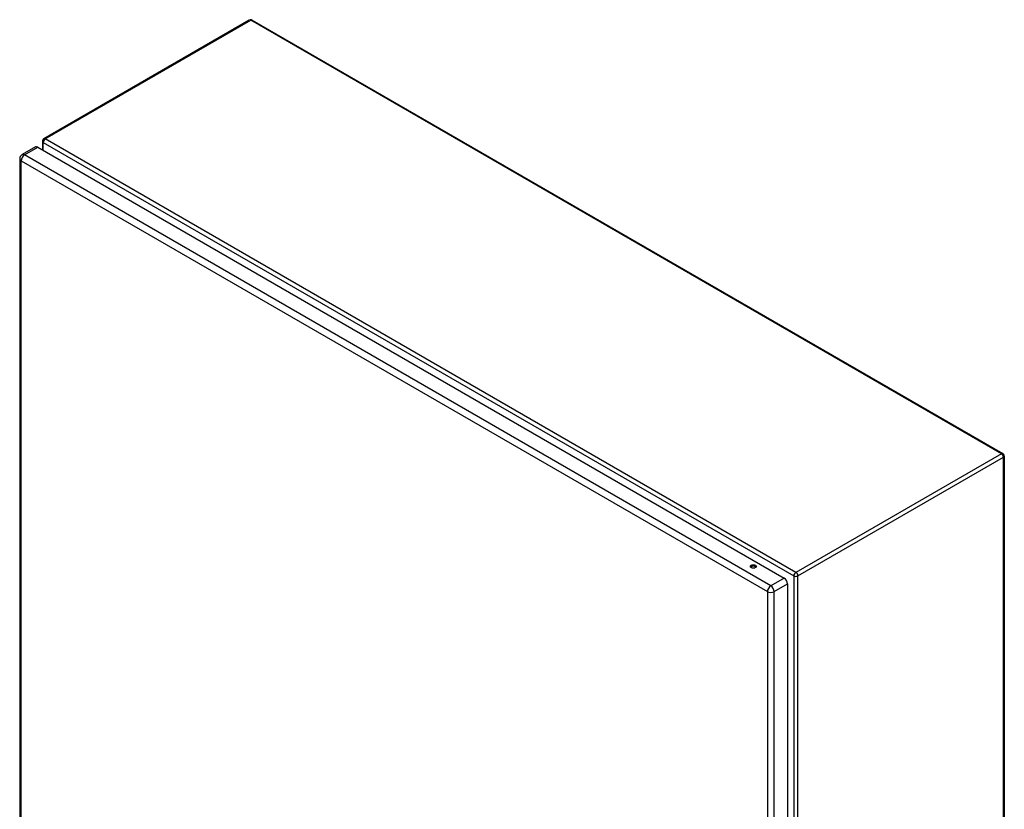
# Model space of a CAD drawing. Header units: inches. Extents: x 200.1 to 233.3, y 66.4 to 119.7.
# Tile 6 of 6: x 200.1 to 233.3, y 93.1 to 119.7. Entities that reach past the tile are written whole.
import ezdxf

# ---------------------------------------------------------------- set-up
doc = ezdxf.new("R2010")
doc.units = ezdxf.units.IN
doc.header["$MEASUREMENT"] = 0
doc.layers.add('Visible Edges(ANSI)', color=7, linetype='Continuous', lineweight=25)
doc.layers.add('Visible Tangent Edges(ANSI)', color=7, linetype='Continuous', lineweight=25)

msp = doc.modelspace()

# ---------------------------------------------------------------- linework, layer by layer
at = {"layer": 'Visible Edges(ANSI)'}
for p, q in [((207.869, 119.672), (200.938, 115.67)), ((207.968, 119.672), (233.284, 105.055)), ((200.889, 115.584), (200.889, 115.3)), ((200.656, 115.396), (200.205, 115.135)), ((200.737, 115.388), (225.907, 100.856)), ((200.124, 114.995), (200.124, 81.126)), ((233.334, 104.97), (233.334, 70.839)), ((226.021, 100.659), (226.021, 66.789))]:
    msp.add_line(p, q, dxfattribs=at)
for centre, radius, start, end in [((207.919, 119.586), 0.099, 60, 120), ((200.988, 115.584), 0.099, 120, 180), ((200.285, 114.995), 0.161, 120, 180), ((233.235, 104.97), 0.099, 0, 60)]:
    msp.add_arc(centre, radius, start, end, dxfattribs=at)
for centre, major_axis, start_param, end_param in [((200.737, 115.256), (-0.081, 0.139), 5.497787, 6.283185), ((224.872, 101.194), (-0.102, 0), 3.63511, 5.789668), ((225.907, 100.724), (0.08, -0.139), 0.785398, 2.356194)]:
    msp.add_ellipse(centre, major_axis=major_axis, ratio=0.57735, start_param=start_param, end_param=end_param, dxfattribs=at)
msp.add_ellipse((224.872, 101.249), major_axis=(0.102, 0), ratio=0.57735, dxfattribs=at)
at = {"layer": 'Visible Tangent Edges(ANSI)'}
for p, q in [((200.988, 115.665), (207.919, 119.667)), ((233.235, 105.051), (207.919, 119.667)), ((226.304, 101.049), (200.988, 115.665)), ((200.285, 115.127), (200.737, 115.388)), ((200.918, 115.544), (226.234, 100.928)), ((200.918, 115.283), (200.918, 115.544)), ((200.171, 114.93), (225.341, 100.398)), ((200.171, 81.061), (200.171, 114.93)), ((225.455, 100.595), (200.285, 115.127)), ((233.235, 105.051), (226.304, 101.049)), ((226.374, 100.928), (233.305, 104.929)), ((233.305, 70.798), (233.305, 104.929)), ((225.907, 100.856), (225.455, 100.595)), ((225.569, 100.398), (226.021, 100.659)), ((226.234, 100.928), (226.234, 66.796)), ((226.374, 66.796), (226.374, 100.928)), ((225.341, 100.398), (225.341, 66.529)), ((225.569, 66.529), (225.569, 100.398))]:
    msp.add_line(p, q, dxfattribs=at)
for centre, major_axis, start_param, end_param in [((207.919, 119.586), (-0.0495, 0.0857), 5.497787, 6.283185), ((207.919, 119.586), (0.0495, 0.0857), 0, 0.785398), ((200.988, 115.584), (-0.099, 0), 0, 0.785398), ((200.988, 115.584), (0.0495, 0.0857), 0.785398, 2.356194), ((200.988, 115.584), (-0.0495, 0.0857), 5.497787, 6.283185), ((200.285, 114.995), (-0.161, 0), 0, 0.785398), ((200.285, 114.995), (-0.08, -0.139), 3.926991, 5.497787), ((200.285, 114.995), (-0.08, 0.139), 5.497787, 6.283185), ((233.235, 104.97), (0.0495, 0.0857), 0, 0.785398), ((233.235, 104.97), (0.0495, -0.0857), 0.785398, 2.356194), ((233.235, 104.97), (0.099, 0), 5.497787, 6.283185), ((226.304, 100.968), (-0.0495, -0.0857), 3.926991, 5.497787), ((226.304, 100.968), (0.0495, -0.0857), 0.785398, 2.356194), ((226.304, 100.968), (0.099, 0), 3.926991, 5.497787), ((225.455, 100.463), (0.081, 0.139), 0.785398, 2.356194), ((225.455, 100.463), (-0.161, 0), 0.785398, 2.356194), ((225.455, 100.463), (-0.081, 0.139), 3.926991, 5.497787)]:
    msp.add_ellipse(centre, major_axis=major_axis, ratio=0.57735, start_param=start_param, end_param=end_param, dxfattribs=at)

doc.saveas('drawing.dxf')
